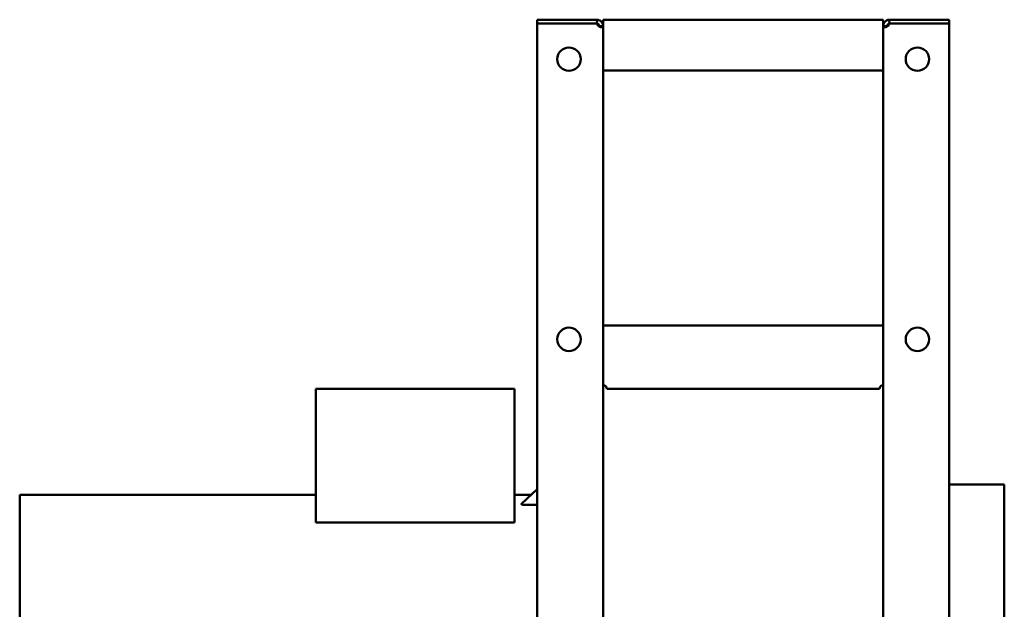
# Model space of a CAD drawing. Header units: millimetres. Extents: x 227 to 613, y 66 to 529.
# Tile 3 of 3: x 227 to 613, y 297 to 529. Entities that reach past the tile are written whole.
import ezdxf

# ---------------------------------------------------------------- set-up
doc = ezdxf.new("R2010")
doc.units = ezdxf.units.MM
doc.header["$LTSCALE"] = 2
doc.layers.add('Widoczne (ISO)', color=7, linetype='Continuous', lineweight=50)

msp = doc.modelspace()

# ---------------------------------------------------------------- linework, layer by layer
at = {"layer": 'Widoczne (ISO)'}
for p, q in [((453.25, 528.5), (429.86, 528.5)), ((429.86, 527), (429.86, 528.5)), ((429.86, 67), (429.86, 527)), ((429.86, 527), (453.25, 527)), ((453.25, 527), (453.41, 527)), ((453.31, 527), (453.41, 528.49)), ((454.25, 526), (454.25, 525.88)), ((454.88, 526), (454.25, 526)), ((454.25, 525.88), (454.88, 525.88)), ((455.75, 526), (454.88, 526)), ((454.88, 525.88), (455.75, 525.88)), ((455.75, 511.5), (455.75, 528.5)), ((455.75, 528.5), (565.75, 528.5)), ((565.75, 511.5), (565.75, 528.5)), ((566.62, 526), (565.75, 526)), ((565.75, 525.88), (566.62, 525.88)), ((567.25, 526), (566.62, 526)), ((566.62, 525.88), (567.25, 525.88)), ((567.25, 525.88), (567.25, 526)), ((568.19, 527), (568.09, 528.49)), ((568.09, 527), (568.25, 527)), ((591.64, 528.5), (568.25, 528.5)), ((568.25, 527), (591.64, 527)), ((591.64, 528.5), (591.64, 527)), ((591.64, 527), (591.64, 67)), ((455.75, 511.5), (455.75, 508.54)), ((565.75, 511.5), (565.75, 508.54)), ((455.75, 508.54), (455.75, 408.46)), ((455.75, 508.54), (565.75, 508.54)), ((565.75, 408.46), (565.75, 508.54)), ((565.75, 408.46), (455.75, 408.46)), ((455.75, 408.46), (455.75, 405.5)), ((565.75, 408.46), (565.75, 405.5)), ((455.75, 385), (455.75, 405.5)), ((565.75, 385), (565.75, 405.5)), ((342.95, 331.05), (342.95, 383.54)), ((342.95, 383.54), (420.95, 383.54)), ((420.95, 331.05), (420.95, 383.54)), ((455.75, 385), (455.75, 68.12)), ((457.25, 383.5), (564.25, 383.5)), ((565.75, 68.12), (565.75, 385)), ((423.74, 338.35), (429.86, 344.17)), ((591.64, 346), (613.25, 346)), ((613.25, 346), (613.25, 267)), ((226.75, 341.95), (226.75, 192.05)), ((226.75, 341.95), (342.95, 341.95)), ((420.95, 341.95), (427.52, 341.95)), ((425.11, 337.97), (429.86, 337.97)), ((420.95, 331.05), (342.95, 331.05))]:
    msp.add_line(p, q, dxfattribs=at)
for centre in [(442.36, 513), (579.14, 513), (442.36, 403), (579.14, 403)]:
    msp.add_circle(centre, 4.6, dxfattribs=at)
for centre, radius, start, end in [((453.25, 526), 2.5, 86.2888, 90), ((568.25, 526), 2.5, 90, 93.7112), ((455.75, 383.5), 1.5, 0, 90), ((565.75, 383.5), 1.5, 90, 180)]:
    msp.add_arc(centre, radius, start, end, dxfattribs=at)
for points, knots in [([(453.41, 528.49), (453.41, 528.49), (453.42, 528.49), (453.45, 528.49), (453.48, 528.49), (453.55, 528.48), (453.61, 528.47), (453.81, 528.44), (453.96, 528.4), (454.32, 528.27), (454.54, 528.16), (454.95, 527.85), (455.14, 527.66), (455.44, 527.23), (455.56, 527), (455.67, 526.63), (455.7, 526.5), (455.75, 526.21), (455.75, 526.09), (455.75, 526)], [0.0001097, 0.0001097, 0.0001097, 0.0001097, 0.0177722, 0.0177722, 0.0307489, 0.0307489, 0.0530069, 0.0530069, 0.0895386, 0.0895386, 0.1321287, 0.1321287, 0.1727818, 0.1727818, 0.2137649, 0.2137649, 0.2350477, 0.2350477, 0.2619555, 0.2619555, 0.2619555, 0.2619555]), ([(455.75, 525.88), (455.75, 525.81), (455.75, 525.68), (455.58, 525.53), (455.47, 525.5), (455.18, 525.5), (455, 525.53), (454.59, 525.65), (454.38, 525.74), (453.99, 525.97), (453.83, 526.11), (453.63, 526.35), (453.56, 526.45), (453.48, 526.62), (453.46, 526.69), (453.42, 526.86), (453.41, 526.94), (453.41, 527)], [0, 0, 0, 0, 0.0405395, 0.0405395, 0.0705616, 0.0705616, 0.1003758, 0.1003758, 0.1315344, 0.1315344, 0.1594808, 0.1594808, 0.1767321, 0.1767321, 0.1868314, 0.1868314, 0.2008008, 0.2008008, 0.2008008, 0.2008008]), ([(454.25, 526), (454.25, 526.03), (454.25, 526.05), (454.25, 526.1), (454.24, 526.12), (454.23, 526.21), (454.22, 526.26), (454.19, 526.36), (454.16, 526.42), (454.1, 526.53), (454.06, 526.58), (453.98, 526.69), (453.93, 526.73), (453.83, 526.82), (453.77, 526.86), (453.64, 526.93), (453.56, 526.95), (453.47, 526.98), (453.44, 526.98), (453.41, 526.99)], [-0.1699543, -0.1699543, -0.1699543, -0.1699543, -0.1657659, -0.1657659, -0.1614817, -0.1614817, -0.1514405, -0.1514405, -0.1367784, -0.1367784, -0.1229766, -0.1229766, -0.1075908, -0.1075908, -0.0887979, -0.0887979, -0.0614716, -0.0614716, -0.0469731, -0.0469731, -0.0469731, -0.0469731]), ([(565.75, 526), (565.75, 526.12), (565.75, 526.36), (565.92, 526.94), (566.03, 527.18), (566.32, 527.61), (566.5, 527.8), (566.91, 528.13), (567.12, 528.24), (567.51, 528.39), (567.67, 528.43), (567.87, 528.47), (567.94, 528.48), (568.02, 528.49), (568.04, 528.49), (568.08, 528.49), (568.09, 528.49), (568.09, 528.49)], [0, 0, 0, 0, 0.0405395, 0.0405395, 0.0705616, 0.0705616, 0.1003758, 0.1003758, 0.1315344, 0.1315344, 0.1594808, 0.1594808, 0.1767321, 0.1767321, 0.1868314, 0.1868314, 0.2007181, 0.2007181, 0.2007181, 0.2007181]), ([(568.09, 527), (568.09, 526.94), (568.08, 526.86), (568.05, 526.7), (568.02, 526.64), (567.95, 526.47), (567.89, 526.37), (567.69, 526.13), (567.54, 526), (567.18, 525.77), (566.96, 525.67), (566.55, 525.54), (566.36, 525.5), (566.06, 525.5), (565.94, 525.52), (565.83, 525.61), (565.8, 525.65), (565.75, 525.76), (565.75, 525.83), (565.75, 525.88)], [0, 0, 0, 0, 0.0177722, 0.0177722, 0.0307489, 0.0307489, 0.0530069, 0.0530069, 0.0895386, 0.0895386, 0.1321287, 0.1321287, 0.1727818, 0.1727818, 0.2137649, 0.2137649, 0.2350478, 0.2350478, 0.2619552, 0.2619552, 0.2619552, 0.2619552]), ([(568.09, 526.99), (568.08, 526.99), (568.08, 526.99), (568.03, 526.98), (567.97, 526.96), (567.84, 526.91), (567.77, 526.88), (567.65, 526.8), (567.59, 526.76), (567.5, 526.66), (567.46, 526.61), (567.38, 526.5), (567.35, 526.45), (567.3, 526.33), (567.28, 526.27), (567.26, 526.17), (567.26, 526.13), (567.25, 526.08), (567.25, 526.07), (567.25, 526.03), (567.25, 526.02), (567.25, 526)], [-0.1339125, -0.1339125, -0.1339125, -0.1339125, -0.1320684, -0.1320684, -0.1110854, -0.1110854, -0.0917452, -0.0917452, -0.0749654, -0.0749654, -0.060317, -0.060317, -0.0460931, -0.0460931, -0.0292762, -0.0292762, -0.0168732, -0.0168732, -0.0086118, -0.0086118, 0, 0, 0, 0]), ([(423.74, 338.35), (423.73, 338.35), (423.73, 338.35), (423.71, 338.32), (423.7, 338.3), (423.7, 338.26), (423.71, 338.24), (423.75, 338.2), (423.78, 338.18), (423.89, 338.12), (424, 338.09), (424.25, 338.03), (424.41, 338), (424.76, 337.97), (424.94, 337.97), (425.11, 337.97)], [0.5280401, 0.5280401, 0.5280401, 0.5280401, 0.5299074, 0.5299074, 0.5505455, 0.5505455, 0.5711836, 0.5711836, 0.5918217, 0.5918217, 0.6330979, 0.6330979, 0.683303, 0.683303, 0.7335081, 0.7335081, 0.7335081, 0.7335081])]:
    msp.add_open_spline(points, degree=3, knots=knots, dxfattribs=at)
for points in [[(454.25, 525.82), (454.25, 525.84), (454.25, 525.86), (454.25, 525.88)], [(567.25, 525.88), (567.25, 525.86), (567.25, 525.84), (567.25, 525.82)]]:
    msp.add_open_spline(points, degree=3, dxfattribs=at)

doc.saveas('drawing.dxf')
